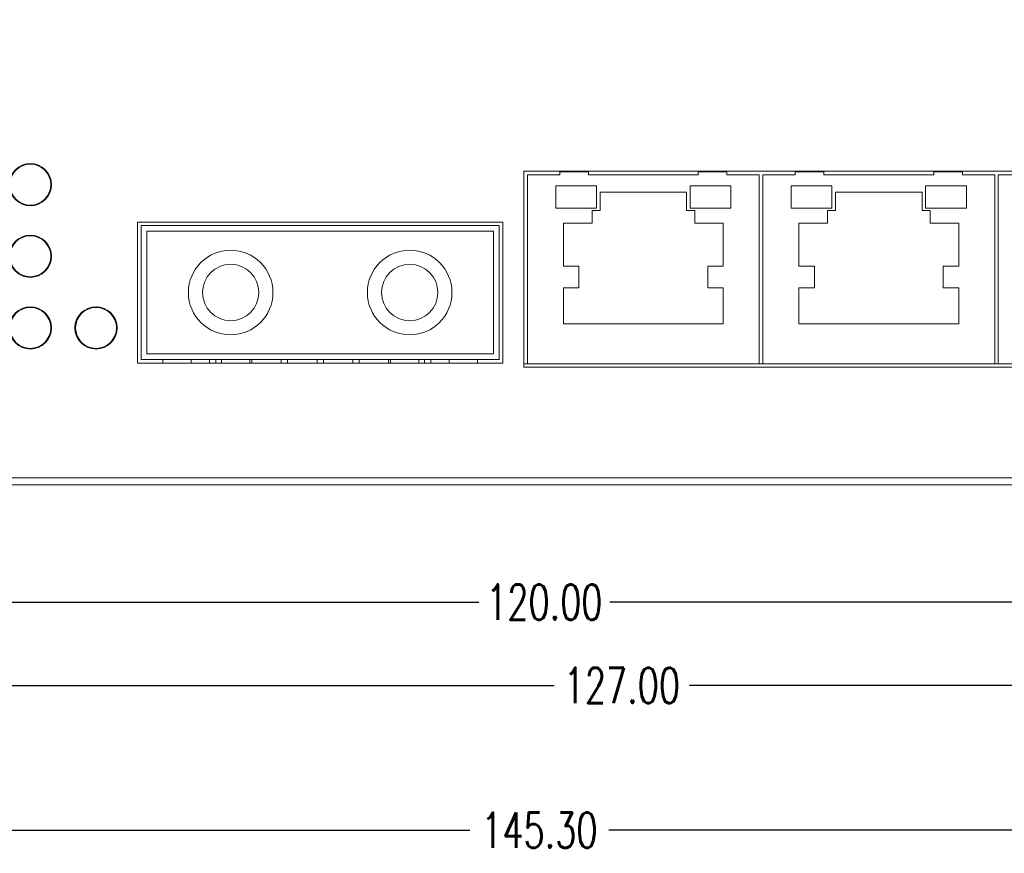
# Model space of a CAD drawing. Extents: x 1967 to 2561, y -57 to 363.
# Tile 6 of 25: x 2209 to 2279, y 19 to 78. Entities that reach past the tile are written whole.
import ezdxf

# ---------------------------------------------------------------- set-up
doc = ezdxf.new("R2010")
doc.units = 0
doc.header["$LTSCALE"] = 15.367
doc.header["$MEASUREMENT"] = 0
doc.layers.get('Defpoints').update_dxf_attribs({"linetype": 'CONTINUOUS', "lineweight": 5})
for name, color, linetype, lineweight in [('02___PRT_ALL_AXES', 7, 'CONTINUOUS', 5), ('307228297C-EDXF_CONTIN2158', 7, 'CONTINUOUS', 5), ('DIM', 4, 'CONTINUOUS', 5), ('OPT-155B_DXF_CONTINUOU2159', 7, 'CONTINUOUS', 5), ('PANEL-8P_DXF_CONTINUOU2156', 7, 'CONTINUOUS', 5), ('PCB-M-8P_DXF_CONTINUOU2157', 7, 'CONTINUOUS', 5)]:
    doc.layers.add(name, color=color, linetype=linetype, lineweight=lineweight)
doc.styles.get("Standard").update_dxf_attribs({"font": 'txt.shx', "width": 0.7})
doc.dimstyles.get("Standard").update_dxf_attribs({"dimtxt": 3.157282, "dimasz": 1.5, "dimexe": 5.0292, "dimexo": 1.74625, "dimgap": 0.09, "dimtad": 0, "dimtih": 1, "dimtoh": 1, "dimdec": 4, "dimzin": 0, "dimdsep": 46, "dimtxsty": 'Standard', "dimcen": 2.5146, "dimadec": 0, "dimazin": 0, "dimtfac": 1, "dimtdec": 4, "dimtofl": 0, "dimtmove": 0, "dimatfit": 3, "dimfxl": 0, "dimtolj": 1, "dimtzin": 0, "dimarcsym": 0})

# ---------------------------------------------------------------- blocks, each defined once
blk = doc.blocks.new('*D1')
at = {"layer": 'Defpoints', "color": 0}
for p in [(2314.998, 49.538), (2187.998, 45.238), (2314.998, 31.02)]:
    blk.add_point(p, dxfattribs=at)
at = {"layer": 'DIM', "color": 0, "linetype": 'ByBlock', "lineweight": -2}
for p, q in [((2314.998, 49.038), (2314.998, 30.02)), ((2187.998, 44.738), (2187.998, 30.02)), ((2190.498, 31.02), (2246.706, 31.02)), ((2312.498, 31.02), (2256.29, 31.02))]:
    blk.add_line(p, q, dxfattribs=at)
at = {"layer": 'DIM', "color": 0}
for points in [[(2190.498, 31.437), (2190.498, 30.604), (2187.998, 31.02)], [(2312.498, 31.437), (2312.498, 30.604), (2314.998, 31.02)]]:
    blk.add_solid(points, dxfattribs=at)
at = {"layer": 'DIM', "color": 0, "insert": (2251.498, 31.02), "char_height": 2.5, "attachment_point": 5}
blk.add_mtext('\\A1;127.00', dxfattribs=at)
blk = doc.blocks.new('*D2')
at = {"layer": 'Defpoints', "color": 0}
for p in [(2185.998, 56.738), (2305.998, 45.238), (2305.998, 36.932)]:
    blk.add_point(p, dxfattribs=at)
at = {"layer": 'DIM', "color": 0, "linetype": 'ByBlock', "lineweight": -2}
for p, q in [((2185.998, 56.238), (2185.998, 35.932)), ((2305.998, 44.738), (2305.998, 35.932)), ((2188.498, 36.932), (2241.352, 36.932)), ((2303.498, 36.932), (2250.644, 36.932))]:
    blk.add_line(p, q, dxfattribs=at)
at = {"layer": 'DIM', "color": 0}
for points in [[(2188.498, 37.348), (2188.498, 36.515), (2185.998, 36.932)], [(2303.498, 37.348), (2303.498, 36.515), (2305.998, 36.932)]]:
    blk.add_solid(points, dxfattribs=at)
at = {"layer": 'DIM', "color": 0, "insert": (2245.998, 36.932), "char_height": 2.5, "attachment_point": 5}
blk.add_mtext('\\A1;120.00', dxfattribs=at)
blk = doc.blocks.new('*D3')
at = {"layer": 'Defpoints', "color": 0}
for p in [(2318.298, 78.238), (2172.998, 76.438), (2318.298, 20.752)]:
    blk.add_point(p, dxfattribs=at)
at = {"layer": 'DIM', "color": 0, "linetype": 'ByBlock', "lineweight": -2}
for p, q in [((2318.298, 77.738), (2318.298, 19.752)), ((2172.998, 75.938), (2172.998, 19.752)), ((2175.498, 20.752), (2240.71, 20.752)), ((2315.798, 20.752), (2250.585, 20.752))]:
    blk.add_line(p, q, dxfattribs=at)
at = {"layer": 'DIM', "color": 0}
for points in [[(2175.498, 21.169), (2175.498, 20.336), (2172.998, 20.752)], [(2315.798, 21.169), (2315.798, 20.336), (2318.298, 20.752)]]:
    blk.add_solid(points, dxfattribs=at)
at = {"layer": 'DIM', "color": 0, "insert": (2245.648, 20.752), "char_height": 2.5, "attachment_point": 5}
blk.add_mtext('\\A1;145.30', dxfattribs=at)

msp = doc.modelspace()

# ---------------------------------------------------------------- linework, layer by layer
at = {"layer": '02___PRT_ALL_AXES', "color": 7, "linetype": 'Continuous'}
for p, q in [((2294.898, 67.488), (2244.548, 67.488)), ((2244.548, 67.488), (2244.548, 53.588)), ((2243.048, 63.888), (2217.148, 63.888)), ((2217.148, 63.888), (2217.148, 53.888)), ((2243.048, 53.888), (2243.048, 63.888)), ((2217.148, 53.888), (2243.048, 53.888)), ((2218.938, 53.888), (2218.938, 54.138)), ((2220.938, 53.888), (2220.938, 54.138)), ((2222.253, 53.888), (2222.253, 54.138)), ((2222.703, 53.888), (2222.703, 54.138)), ((2225.243, 53.888), (2225.243, 54.138)), ((2227.333, 53.888), (2227.333, 54.138)), ((2227.783, 53.888), (2227.783, 54.138)), ((2229.873, 53.888), (2229.873, 54.138)), ((2230.323, 53.888), (2230.323, 54.138)), ((2232.413, 53.888), (2232.413, 54.138)), ((2232.863, 53.888), (2232.863, 54.138)), ((2234.953, 53.888), (2234.953, 54.138)), ((2237.493, 53.888), (2237.493, 54.138)), ((2237.943, 53.888), (2237.943, 54.138)), ((2239.258, 53.888), (2239.258, 54.138)), ((2241.258, 53.888), (2241.258, 54.138)), ((2244.548, 53.588), (2294.898, 53.588)), ((2189.698, 45.738), (2304.298, 45.738))]:
    msp.add_line(p, q, dxfattribs=at)
for centre, radius in [((2209.538, 66.538), 1.5), ((2209.538, 66.538), 1.45), ((2209.538, 61.458), 1.5), ((2209.538, 61.458), 1.45), ((2209.538, 56.378), 1.5), ((2209.538, 56.378), 1.45), ((2214.198, 56.378), 1.5), ((2214.198, 56.378), 1.45)]:
    msp.add_circle(centre, radius, dxfattribs=at)
at = {"layer": '307228297C-EDXF_CONTIN2158', "color": 7, "linetype": 'Continuous'}
for p, q in [((2244.798, 67.238), (2247.092, 67.238)), ((2244.798, 53.838), (2244.798, 67.238)), ((2247.092, 67.488), (2247.092, 67.238)), ((2249.127, 67.438), (2247.092, 67.438)), ((2249.127, 67.488), (2249.127, 67.238)), ((2249.127, 67.238), (2256.919, 67.238)), ((2256.919, 67.488), (2256.919, 67.238)), ((2258.954, 67.438), (2256.919, 67.438)), ((2258.954, 67.488), (2258.954, 67.238)), ((2258.954, 67.238), (2261.248, 67.238)), ((2261.248, 67.238), (2261.248, 53.838)), ((2261.498, 67.238), (2263.792, 67.238)), ((2261.498, 53.838), (2261.498, 67.238)), ((2263.792, 67.488), (2263.792, 67.238)), ((2265.827, 67.438), (2263.792, 67.438)), ((2265.827, 67.488), (2265.827, 67.238)), ((2265.827, 67.238), (2273.619, 67.238)), ((2273.619, 67.488), (2273.619, 67.238)), ((2275.654, 67.438), (2273.619, 67.438)), ((2275.654, 67.488), (2275.654, 67.238)), ((2275.654, 67.238), (2277.948, 67.238)), ((2277.948, 67.238), (2277.948, 53.838)), ((2278.198, 67.238), (2280.492, 67.238)), ((2278.198, 53.838), (2278.198, 67.238)), ((2249.703, 66.464), (2246.809, 66.464)), ((2246.809, 66.464), (2246.809, 64.859)), ((2249.703, 64.859), (2249.703, 66.464)), ((2259.237, 66.464), (2256.343, 66.464)), ((2256.343, 66.464), (2256.343, 64.859)), ((2259.237, 64.859), (2259.237, 66.464)), ((2266.403, 66.464), (2263.509, 66.464)), ((2263.509, 66.464), (2263.509, 64.859)), ((2266.403, 64.859), (2266.403, 66.464)), ((2275.937, 66.464), (2273.043, 66.464)), ((2273.043, 66.464), (2273.043, 64.859)), ((2275.937, 64.859), (2275.937, 66.464)), ((2256.091, 65.998), (2249.955, 65.998)), ((2249.955, 65.998), (2249.955, 64.697)), ((2256.091, 64.697), (2256.091, 65.998)), ((2272.791, 65.998), (2266.655, 65.998)), ((2266.655, 65.998), (2266.655, 64.697)), ((2272.791, 64.697), (2272.791, 65.998)), ((2246.809, 64.859), (2249.703, 64.859)), ((2249.955, 64.697), (2249.381, 64.697)), ((2249.381, 64.697), (2249.381, 63.814)), ((2256.665, 64.697), (2256.091, 64.697)), ((2256.343, 64.859), (2259.237, 64.859)), ((2256.665, 63.814), (2256.665, 64.697)), ((2263.509, 64.859), (2266.403, 64.859)), ((2266.655, 64.697), (2266.081, 64.697)), ((2266.081, 64.697), (2266.081, 63.814)), ((2273.365, 64.697), (2272.791, 64.697)), ((2273.043, 64.859), (2275.937, 64.859)), ((2273.365, 63.814), (2273.365, 64.697)), ((2249.381, 63.814), (2247.35, 63.814)), ((2247.35, 63.814), (2247.35, 60.768)), ((2258.696, 63.814), (2256.665, 63.814)), ((2258.696, 60.768), (2258.696, 63.814)), ((2266.081, 63.814), (2264.05, 63.814)), ((2264.05, 63.814), (2264.05, 60.768)), ((2275.396, 63.814), (2273.365, 63.814)), ((2275.396, 60.768), (2275.396, 63.814)), ((2247.35, 60.768), (2248.454, 60.768)), ((2248.454, 60.768), (2248.454, 59.223)), ((2257.592, 60.768), (2258.696, 60.768)), ((2257.592, 59.223), (2257.592, 60.768)), ((2264.05, 60.768), (2265.154, 60.768)), ((2265.154, 60.768), (2265.154, 59.223)), ((2274.292, 60.768), (2275.396, 60.768)), ((2274.292, 59.223), (2274.292, 60.768)), ((2248.454, 59.223), (2247.35, 59.223)), ((2247.35, 59.223), (2247.35, 56.662)), ((2258.696, 59.223), (2257.592, 59.223)), ((2258.696, 56.662), (2258.696, 59.223)), ((2265.154, 59.223), (2264.05, 59.223)), ((2264.05, 59.223), (2264.05, 56.662)), ((2275.396, 59.223), (2274.292, 59.223)), ((2275.396, 56.662), (2275.396, 59.223)), ((2247.35, 56.662), (2258.696, 56.662)), ((2264.05, 56.662), (2275.396, 56.662)), ((2261.248, 53.838), (2244.798, 53.838)), ((2277.948, 53.838), (2261.498, 53.838)), ((2294.648, 53.838), (2278.198, 53.838))]:
    msp.add_line(p, q, dxfattribs=at)
at = {"layer": 'OPT-155B_DXF_CONTINUOU2159', "color": 7, "linetype": 'Continuous'}
for p, q in [((2217.398, 63.638), (2242.798, 63.638)), ((2217.398, 54.138), (2217.398, 63.638)), ((2242.798, 54.138), (2242.798, 63.638)), ((2242.398, 63.238), (2217.798, 63.238)), ((2217.798, 63.238), (2217.798, 54.538)), ((2242.398, 54.538), (2242.398, 63.238)), ((2217.798, 54.538), (2242.398, 54.538)), ((2217.398, 54.138), (2242.798, 54.138)), ((2223.098, 54.138), (2223.098, 53.888)), ((2225.098, 54.138), (2225.098, 53.888)), ((2235.098, 54.138), (2235.098, 53.888)), ((2237.098, 54.138), (2237.098, 53.888))]:
    msp.add_line(p, q, dxfattribs=at)
for centre, radius in [((2223.748, 58.888), 3), ((2236.448, 58.888), 3), ((2223.748, 58.888), 2), ((2236.448, 58.888), 2)]:
    msp.add_circle(centre, radius, dxfattribs=at)
at = {"layer": 'PANEL-8P_DXF_CONTINUOU2156', "color": 7, "linetype": 'Continuous'}
msp.add_line((2187.998, 45.238), (2305.998, 45.238), dxfattribs=at)
at = {"layer": 'PCB-M-8P_DXF_CONTINUOU2157', "color": 7, "linetype": 'Continuous'}
for p, q in [((2244.548, 53.838), (2244.798, 53.838)), ((2261.248, 53.838), (2261.498, 53.838)), ((2277.948, 53.838), (2278.198, 53.838))]:
    msp.add_line(p, q, dxfattribs=at)

# ---------------------------------------------------------------- dimensions: what is measured, and where the dimension line sits
at = {"layer": 'DIM'}
for base, p1, p2, picture, middle in [((2318.298, 20.752), (2172.998, 76.438), (2318.298, 78.238), '*D3', (2245.648, 20.752)), ((2305.998, 36.932), (2185.998, 56.738), (2305.998, 45.238), '*D2', (2245.998, 36.932)), ((2314.998, 31.02), (2187.998, 45.238), (2314.998, 49.538), '*D1', (2251.498, 31.02))]:
    dim = msp.add_linear_dim(base=base, p1=p1, p2=p2, dimstyle='Standard', override={"dimtxt": 2.5, "dimasz": 2.5, "dimexe": 1, "dimexo": 0.5, "dimgap": 1, "dimtih": 0, "dimtoh": 0, "dimdec": 2, "dimcen": 10.701, "dimarcsym": 1}, dxfattribs=at)
    dim.commit()
    dim.dimension.update_dxf_attribs({"geometry": picture, "text_midpoint": middle})

doc.saveas('drawing.dxf')
